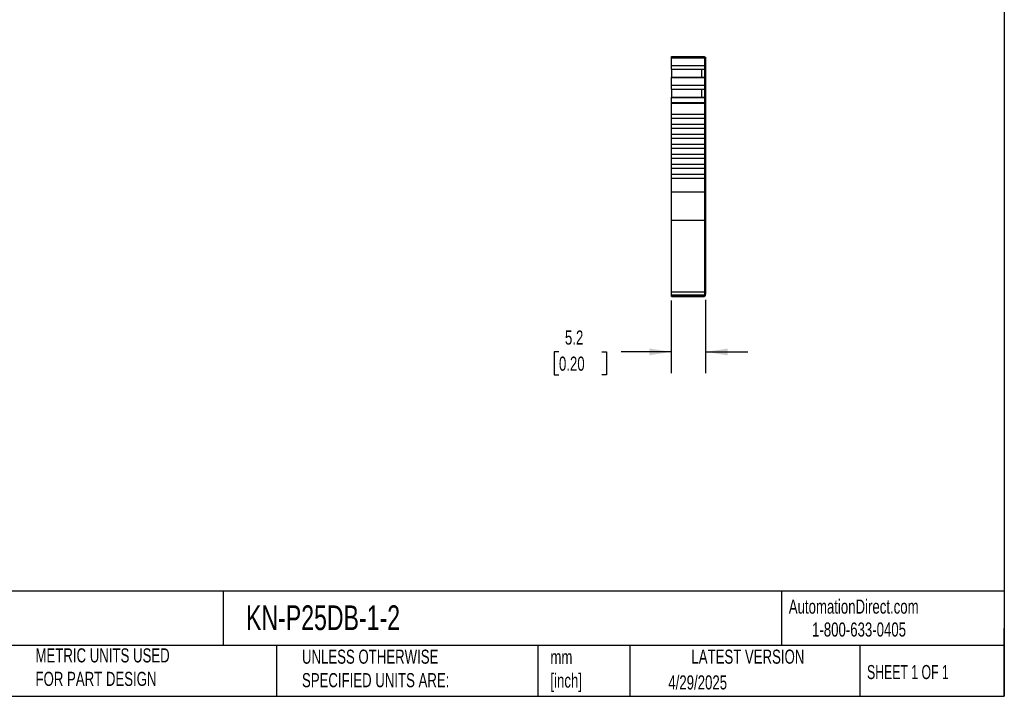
# Model space of a CAD drawing. Header units: millimetres. Extents: x 6 to 273, y 6 to 210.
# Tile 3 of 5: x 125 to 273, y 6 to 108. Entities that reach past the tile are written whole.
import ezdxf

# ---------------------------------------------------------------- set-up
doc = ezdxf.new("R2010")
doc.units = ezdxf.units.MM
doc.linetypes.add('SLD-Solid', pattern=[0])
doc.layers.add('DIMENSIONS', color=140, linetype='SLD-Solid', lineweight=25)
doc.layers.add('TEXT', color=140, linetype='SLD-Solid', lineweight=25)
doc.styles.add('SLDTEXTSTYLE0', font='TXT', dxfattribs={"width": 0.7})
doc.styles.add('SLDTEXTSTYLE1', font='TXT', dxfattribs={"width": 0.65})
doc.dimstyles.new('SLDDIMSTYLE1', dxfattribs={"dimtxt": 2.158008, "dimasz": 3.302, "dimexe": 0, "dimexo": 0.0625, "dimgap": 0.539502, "dimtad": 0, "dimtih": 1, "dimtoh": 1, "dimrnd": 1e-09, "dimzin": 12, "dimdsep": 46, "dimtxsty": 'SLDTEXTSTYLE0', "dimsah": 1, "dimcen": 0.09, "dimadec": 0, "dimazin": 3, "dimtfac": 1, "dimtmove": 0, "dimatfit": 0, "dimfxl": 0, "dimfrac": 2, "dimtolj": 1, "dimtzin": 12, "dimarcsym": 0})

# ---------------------------------------------------------------- blocks, each defined once
blk = doc.blocks.new('_D_3')
at = {"layer": 'DIMENSIONS'}
for p, q in [((223.06, 65.8), (223.06, 54.89)), ((228.21, 65.89), (228.21, 54.89)), ((206.19, 58.07), (205.47, 58.07)), ((205.47, 58.07), (205.47, 54.64)), ((212.61, 58.07), (213.33, 58.07)), ((213.33, 58.07), (213.33, 54.64)), ((223.06, 58.07), (215.53, 58.07)), ((228.21, 58.07), (234.56, 58.07)), ((205.47, 54.64), (206.19, 54.64)), ((213.33, 54.64), (212.61, 54.64))]:
    blk.add_line(p, q, dxfattribs=at)
for points in [[(223.06, 58.07), (219.76, 58.57), (219.76, 57.56)], [(228.21, 58.07), (231.51, 57.56), (231.51, 58.57)]]:
    blk.add_solid(points, dxfattribs=at)
at = {"layer": 'DIMENSIONS', "char_height": 2.117, "attachment_point": 1, "style": 'SLDTEXTSTYLE0'}
for s, insert in [('5.2', (207.09, 61.28)), ('0.20', (206.19, 57.36))]:
    blk.add_mtext(s, dxfattribs=dict(at, insert=insert))

msp = doc.modelspace()

# ---------------------------------------------------------------- linework, layer by layer
for p, q in [((223.061, 102.443), (228.061, 102.443)), ((223.061, 102.221), (223.061, 102.443)), ((223.061, 102.221), (228.061, 102.221)), ((223.061, 101.095), (223.061, 102.221)), ((228.061, 102.443), (228.061, 102.221)), ((228.061, 102.343), (228.211, 102.343)), ((228.061, 102.221), (228.061, 101.095)), ((228.061, 102.195), (228.211, 102.195)), ((228.211, 102.343), (228.211, 102.195)), ((228.211, 102.195), (228.211, 101.138)), ((223.061, 101.095), (228.061, 101.095)), ((223.061, 100.536), (223.061, 101.095)), ((223.061, 100.536), (228.061, 100.536)), ((223.061, 100.52), (223.061, 100.536)), ((223.061, 100.52), (223.061, 99.329)), ((223.061, 100.52), (227.611, 100.52)), ((227.611, 100.52), (228.061, 100.52)), ((227.611, 100.52), (227.611, 99.329)), ((228.061, 101.138), (228.211, 101.138)), ((228.061, 101.095), (228.061, 100.536)), ((228.061, 100.628), (228.211, 100.628)), ((228.061, 100.591), (228.211, 100.591)), ((228.061, 100.536), (228.061, 100.52)), ((228.061, 100.52), (228.061, 99.329)), ((228.211, 101.138), (228.211, 100.628)), ((228.211, 100.628), (228.211, 100.591)), ((228.211, 100.591), (228.211, 99.228)), ((223.061, 99.329), (228.061, 99.329)), ((223.061, 99.259), (223.061, 99.329)), ((223.061, 99.259), (228.061, 99.259)), ((223.061, 98.101), (223.061, 99.259)), ((228.061, 99.329), (228.061, 99.259)), ((228.061, 99.259), (228.061, 98.101)), ((228.061, 99.228), (228.211, 99.228)), ((228.061, 99.164), (228.211, 99.164)), ((228.211, 99.228), (228.211, 99.164)), ((228.211, 99.164), (228.211, 98.144)), ((223.061, 98.101), (228.061, 98.101)), ((223.061, 97.542), (223.061, 98.101)), ((228.061, 98.144), (228.211, 98.144)), ((228.061, 98.101), (228.061, 97.542)), ((228.061, 97.634), (228.211, 97.634)), ((228.061, 97.597), (228.211, 97.597)), ((228.211, 98.144), (228.211, 97.634)), ((228.211, 97.634), (228.211, 97.597)), ((228.211, 97.597), (228.211, 96.234)), ((223.061, 97.542), (228.061, 97.542)), ((223.061, 97.526), (223.061, 97.542)), ((223.061, 97.526), (223.061, 96.335)), ((223.061, 97.526), (227.611, 97.526)), ((223.061, 96.335), (228.061, 96.335)), ((223.061, 96.265), (223.061, 96.335)), ((223.061, 96.265), (228.061, 96.265)), ((223.061, 95.492), (223.061, 96.265)), ((227.611, 97.526), (228.061, 97.526)), ((227.611, 97.526), (227.611, 96.335)), ((228.061, 97.542), (228.061, 97.526)), ((228.061, 97.526), (228.061, 96.335)), ((228.061, 96.335), (228.061, 96.265)), ((228.061, 96.265), (228.061, 95.492)), ((228.061, 96.234), (228.211, 96.234)), ((228.061, 96.171), (228.211, 96.171)), ((228.211, 96.234), (228.211, 96.171)), ((228.211, 96.171), (228.211, 95.466)), ((223.061, 95.492), (228.061, 95.492)), ((223.061, 95.414), (223.061, 95.492)), ((223.061, 95.414), (228.061, 95.414)), ((223.061, 93.743), (223.061, 95.414)), ((228.061, 95.492), (228.061, 95.414)), ((228.061, 95.466), (228.211, 95.466)), ((228.061, 95.414), (228.061, 93.743)), ((228.061, 95.414), (228.211, 95.414)), ((228.211, 95.466), (228.211, 95.414)), ((228.211, 95.414), (228.211, 82.082)), ((223.061, 93.743), (228.061, 93.743)), ((223.061, 93.143), (223.061, 93.743)), ((223.061, 93.143), (228.061, 93.143)), ((223.061, 92.243), (223.061, 93.143)), ((228.061, 93.743), (228.061, 93.143)), ((228.061, 93.143), (228.061, 92.243)), ((223.061, 92.243), (228.061, 92.243)), ((223.061, 91.643), (223.061, 92.243)), ((228.061, 92.243), (228.061, 91.643)), ((223.061, 91.643), (228.061, 91.643)), ((223.061, 90.743), (223.061, 91.643)), ((223.061, 90.143), (223.061, 90.743)), ((223.061, 90.743), (228.061, 90.743)), ((228.061, 91.643), (228.061, 90.743)), ((228.061, 90.743), (228.061, 90.143)), ((223.061, 90.143), (228.061, 90.143)), ((223.061, 89.243), (223.061, 90.143)), ((223.061, 89.243), (228.061, 89.243)), ((223.061, 88.643), (223.061, 89.243)), ((228.061, 90.143), (228.061, 89.243)), ((228.061, 89.243), (228.061, 88.643)), ((223.061, 88.643), (228.061, 88.643)), ((223.061, 87.743), (223.061, 88.643)), ((223.061, 87.743), (228.061, 87.743)), ((223.061, 87.143), (223.061, 87.743)), ((228.061, 88.643), (228.061, 87.743)), ((228.061, 87.743), (228.061, 87.143)), ((223.061, 87.143), (228.061, 87.143)), ((223.061, 86.243), (223.061, 87.143)), ((223.061, 86.243), (228.061, 86.243)), ((223.061, 85.643), (223.061, 86.243)), ((228.061, 87.143), (228.061, 86.243)), ((228.061, 86.243), (228.061, 85.643)), ((223.061, 85.643), (228.061, 85.643)), ((223.061, 84.743), (223.061, 85.643)), ((223.061, 84.743), (228.061, 84.743)), ((223.061, 84.143), (223.061, 84.743)), ((228.061, 85.643), (228.061, 84.743)), ((228.061, 84.743), (228.061, 84.143)), ((223.061, 84.143), (228.061, 84.143)), ((223.061, 82.082), (223.061, 84.143)), ((228.061, 84.143), (228.061, 82.082)), ((223.061, 82.082), (228.061, 82.082)), ((223.061, 77.849), (223.061, 82.082)), ((228.061, 82.082), (228.061, 77.849)), ((228.061, 82.082), (228.211, 82.082)), ((228.211, 82.082), (228.211, 77.934)), ((223.061, 77.849), (228.061, 77.849)), ((223.061, 67.072), (223.061, 77.849)), ((228.061, 77.934), (228.211, 77.934)), ((228.061, 77.849), (228.061, 67.072)), ((228.211, 77.934), (228.211, 67.157)), ((223.061, 67.072), (228.061, 67.072)), ((223.061, 66.633), (223.061, 67.072)), ((223.061, 66.633), (228.061, 66.633)), ((223.061, 66.371), (223.061, 66.633)), ((228.061, 67.157), (228.211, 67.157)), ((228.061, 67.072), (228.061, 66.633)), ((228.061, 66.733), (228.211, 66.733)), ((228.061, 66.371), (228.061, 66.633)), ((228.211, 67.157), (228.211, 66.733)), ((228.211, 66.471), (228.211, 66.733)), ((223.061, 66.371), (228.061, 66.371)), ((228.061, 66.371), (223.061, 66.371)), ((228.061, 66.471), (228.211, 66.471)), ((228.061, 66.471), (228.211, 66.471))]:
    msp.add_line(p, q)
at = {"layer": 'TEXT'}
for p, q in [((273.05, 209.55), (273.05, 6.35)), ((273.05, 22.126), (6.35, 22.126)), ((155.759, 22.126), (155.759, 13.97)), ((239.575, 22.126), (239.575, 13.97)), ((273.05, 6.35), (273.05, 16.51)), ((273.05, 13.97), (6.35, 13.97)), ((163.78, 13.97), (163.78, 6.35)), ((203.024, 13.97), (203.024, 6.35)), ((216.812, 13.97), (216.812, 6.35)), ((251.349, 13.97), (251.349, 6.35)), ((6.35, 6.35), (273.05, 6.35))]:
    msp.add_line(p, q, dxfattribs=at)

# ---------------------------------------------------------------- texts
for s, insert, char_height, attachment_point, style in [('AutomationDirect.com', (240.695, 20.877), 2.11667, 1, 'SLDTEXTSTYLE0'), ('KN-P25DB-1-2', (159.208, 20.006), 3.70417, 1, 'SLDTEXTSTYLE0'), ('1-800-633-0405', (244.192, 17.437), 2.11667, 1, 'SLDTEXTSTYLE0'), ('METRIC UNITS USED ^JFOR PART DESIGN', (127.604, 13.556), 2.11667, 1, 'SLDTEXTSTYLE0'), ('UNLESS OTHERWISE ^JSPECIFIED UNITS ARE:', (167.608, 13.361), 2.11667, 1, 'SLDTEXTSTYLE0'), ('LATEST VERSION', (234.552, 13.364), 2.11667, 2, 'SLDTEXTSTYLE0'), ('mm^J[inch]', (204.907, 13.297), 2.1167, 1, 'SLDTEXTSTYLE0'), ('SHEET 1 OF 1', (252.441, 11.051), 2.11667, 1, 'SLDTEXTSTYLE1'), ('4/29/2025', (222.613, 9.497), 2.1167, 1, 'SLDTEXTSTYLE0')]:
    msp.add_mtext(s, dxfattribs=dict(at, insert=insert, char_height=char_height, attachment_point=attachment_point, style=style))

# ---------------------------------------------------------------- dimensions: what is measured, and where the dimension line sits
at = {"layer": 'DIMENSIONS'}
dim = msp.add_linear_dim(base=(228.211, 58.066), p1=(223.061, 67.072), p2=(228.211, 67.157), angle=0, dimstyle='SLDDIMSTYLE1', dxfattribs=at)
dim.commit()
dim.dimension.update_dxf_attribs({"geometry": '_D_3', "text_midpoint": (209.401, 58.066), "dimtype": 160})

doc.saveas('drawing.dxf')
